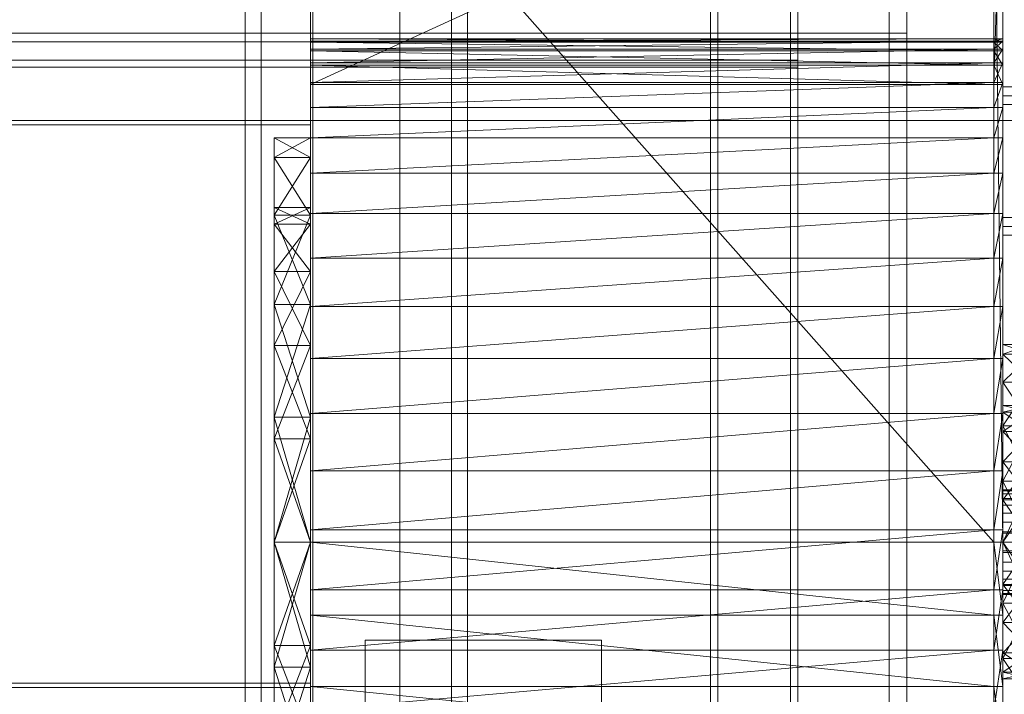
# Model space of a CAD drawing. Header units: millimetres. Extents: x -1970 to 61924, y -58230 to 6847.
# Tile 232 of 256: x 1590 to 2267, y -34995 to -34531. Entities that reach past the tile are written whole.
import ezdxf

# ---------------------------------------------------------------- set-up
doc = ezdxf.new("R2010")
doc.units = ezdxf.units.MM
for name, color, linetype, lineweight in [('COTAS_P', 1, 'Continuous', 0), ('frontal_C04', 7, 'Continuous', 0), ('frontal_secador', 7, 'Continuous', 0), ('frontal_tolva', 7, 'Continuous', 0)]:
    doc.layers.add(name, color=color, linetype=linetype, lineweight=lineweight)
doc.dimstyles.new('R19_100', dxfattribs={"dimtxt": 250, "dimasz": 150, "dimexe": 150, "dimexo": 80, "dimgap": 100, "dimtad": 1, "dimtih": 1, "dimtoh": 1, "dimdsep": 46, "dimcen": 0.09, "dimadec": 0, "dimazin": 0, "dimtfac": 1, "dimtdec": 4, "dimtofl": 0, "dimtmove": 0, "dimatfit": 3, "dimfxl": 1, "dimtolj": 1, "dimtzin": 0, "dimarcsym": 0})

# ---------------------------------------------------------------- blocks, each defined once
blk = doc.blocks.new('DIM_R26_43')
at = {"layer": 'COTAS_P'}
for p, q in [((-1750, -34600), (-1600, -34555)), ((2600, -34600), (2450, -34555)), ((-1750, -35500), (-1750, -34600)), ((-1750, -34600), (2600, -34600)), ((-1750, -34600), (-1600, -34645)), ((2600, -34600), (2450, -34645)), ((2600, -35500), (2600, -34600))]:
    blk.add_line(p, q, dxfattribs=at)
blk.add_text('4350 P', height=250, dxfattribs=at).set_placement((425, -34500))

msp = doc.modelspace()

# ---------------------------------------------------------------- linework, layer by layer
at = {"layer": 'frontal_C04'}
for p, q in [((1827.5, -34957.5), (1990, -34957.5)), ((1827.5, -35012.5), (1827.5, -34957.5)), ((1990, -34957.5), (1990, -35012.5))]:
    msp.add_line(p, q, dxfattribs=at)
at = {"layer": 'frontal_secador'}
for p, q in [((2065, -35980), (2065, -33443.5)), ((2070, -35980), (2070, -33443.5)), ((2120, -35980), (2120, -33443.5)), ((2125, -35980), (2125, -33443.5)), ((2200, -35865), (2200, -33925)), ((1790, -34575.203), (1790, -34360)), ((1790, -34890), (1790, -34360)), ((2260, -34890), (1790, -34360)), ((2260, -34360), (1790, -34575.203)), ((2260, -34360), (2260, -34575.203)), ((2260, -34360), (2260, -34890)), ((2266, -34890), (2260, -34360)), ((2266, -34360), (2260, -34575.203)), ((2266, -34360), (2266, -34575.203)), ((2266, -34360), (2266, -34890)), ((2188, -34540), (2188, -34505)), ((2200, -34540), (2200, -34505)), ((2125, -34558.5), (2125, -34508.5)), ((1400, -34540), (2200, -34540)), ((1790, -34543.834), (1790, -34552.209)), ((1790, -34546.122), (1790, -34543.834)), ((1790, -34550.982), (1790, -34543.834)), ((1790, -34543.834), (1790, -34545.438)), ((1790, -34543.834), (1790, -34575.203)), ((1790, -34573.861), (1790, -34543.834)), ((1790, -34543.834), (1790, -34890)), ((1790, -34663.997), (1790, -34543.834)), ((1790, -34543.834), (1790, -35081.561)), ((1790, -34964.32), (1790, -34543.834)), ((1790, -34543.834), (1790, -35313.212)), ((2260, -34546.122), (1790, -34543.834)), ((2260, -34543.834), (1790, -34543.834)), ((2260, -34543.834), (1790, -34545.438)), ((1790, -34545.438), (1790, -34550.982)), ((2260, -34545.438), (1790, -34545.438)), ((2260, -34545.438), (1790, -34550.982)), ((2188, -34540), (2200, -34540)), ((2188, -35140), (2188, -34540)), ((2200, -34546), (2200, -34540)), ((2200, -35140), (2200, -34540)), ((2260, -34552.209), (2260, -34543.834)), ((2260, -34543.834), (2260, -34546.122)), ((2260, -34543.834), (2260, -34550.982)), ((2260, -34545.438), (2260, -34543.834)), ((2260, -34575.203), (2260, -34543.834)), ((2260, -34543.834), (2260, -34573.861)), ((2260, -34890), (2260, -34543.834)), ((2260, -34543.834), (2260, -34663.997)), ((2260, -35081.561), (2260, -34543.834)), ((2260, -34543.834), (2260, -34964.32)), ((2260, -35313.212), (2260, -34543.834)), ((2266, -34546.122), (2260, -34543.834)), ((2266, -34543.834), (2260, -34543.834)), ((2266, -34543.834), (2260, -34545.438)), ((2260, -34550.982), (2260, -34545.438)), ((2266, -34545.438), (2260, -34545.438)), ((2266, -34545.438), (2260, -34550.982)), ((2266, -34552.209), (2266, -34543.834)), ((2266, -34543.834), (2266, -34546.122)), ((2266, -34543.834), (2266, -34550.982)), ((2266, -34545.438), (2266, -34543.834)), ((2266, -34575.203), (2266, -34543.834)), ((2266, -34543.834), (2266, -34573.861)), ((2266, -34890), (2266, -34543.834)), ((2266, -34543.834), (2266, -34663.997)), ((2266, -35081.561), (2266, -34543.834)), ((2266, -34543.834), (2266, -34964.32)), ((2266, -35313.212), (2266, -34543.834)), ((2266, -34550.982), (2266, -34545.438)), ((1400, -34546), (2200, -34546)), ((1790, -34552.209), (1790, -34546.122)), ((2260, -34552.209), (1790, -34546.122)), ((2260, -34546.122), (1790, -34546.122)), ((1790, -34573.861), (1790, -34550.982)), ((1790, -34550.982), (1790, -34560.471)), ((2260, -34550.982), (1790, -34550.982)), ((2260, -34550.982), (1790, -34560.471)), ((1790, -34552.209), (1790, -34575.203)), ((1790, -34561.96), (1790, -34552.209)), ((2260, -34561.96), (1790, -34552.209)), ((2260, -34552.209), (1790, -34552.209)), ((2200, -35134), (2200, -34546)), ((2260, -34546.122), (2260, -34552.209)), ((2266, -34552.209), (2260, -34546.122)), ((2266, -34546.122), (2260, -34546.122)), ((2260, -34550.982), (2260, -34573.861)), ((2260, -34560.471), (2260, -34550.982)), ((2266, -34550.982), (2260, -34550.982)), ((2266, -34550.982), (2260, -34560.471)), ((2260, -34575.203), (2260, -34552.209)), ((2260, -34552.209), (2260, -34561.96)), ((2266, -34561.96), (2260, -34552.209)), ((2266, -34552.209), (2260, -34552.209)), ((2266, -34546.122), (2266, -34552.209)), ((2266, -34550.982), (2266, -34573.861)), ((2266, -34560.471), (2266, -34550.982)), ((2266, -34575.203), (2266, -34552.209)), ((2266, -34552.209), (2266, -34561.96)), ((1325, -34558.5), (2125, -34558.5)), ((2125, -34563.5), (2125, -34558.5)), ((1325, -34563.5), (2125, -34563.5)), ((1790, -34560.471), (1790, -34573.861)), ((2260, -34560.471), (1790, -34560.471)), ((2260, -34560.471), (1790, -34573.861)), ((1790, -34575.203), (1790, -34561.96)), ((2260, -34575.203), (1790, -34561.96)), ((2260, -34561.96), (1790, -34561.96)), ((2260, -34573.861), (2260, -34560.471)), ((2266, -34560.471), (2260, -34560.471)), ((2266, -34560.471), (2260, -34573.861)), ((2260, -34561.96), (2260, -34575.203)), ((2266, -34575.203), (2260, -34561.96)), ((2266, -34561.96), (2260, -34561.96)), ((2266, -34573.861), (2266, -34560.471)), ((2266, -34561.96), (2266, -34575.203)), ((1790, -34611.949), (1790, -34573.861)), ((1790, -34573.861), (1790, -34591.065)), ((1790, -34663.997), (1790, -34573.861)), ((2260, -34573.861), (1790, -34573.861)), ((2260, -34573.861), (1790, -34591.065)), ((1790, -34575.203), (1790, -34890)), ((1790, -34575.203), (2260, -34575.203)), ((2260, -34573.861), (2260, -34611.949)), ((2260, -34591.065), (2260, -34573.861)), ((2260, -34573.861), (2260, -34663.997)), ((2266, -34573.861), (2260, -34573.861)), ((2266, -34573.861), (2260, -34591.065)), ((2260, -34890), (2260, -34575.203)), ((2260, -34575.203), (2266, -34575.203)), ((2266, -34573.861), (2266, -34611.949)), ((2266, -34591.065), (2266, -34573.861)), ((2266, -34573.861), (2266, -34663.997)), ((2266, -34890), (2266, -34575.203)), ((2266, -34583), (2266, -34576.938)), ((2276, -34576.938), (2266, -34576.938)), ((2266, -34583), (2266, -34589.062)), ((2266, -34583), (2276, -34583)), ((1790, -34591.065), (1790, -34611.949)), ((2260, -34591.065), (1790, -34591.065)), ((2260, -34591.065), (1790, -34611.949)), ((2260, -34611.949), (2260, -34591.065)), ((2266, -34591.065), (2260, -34591.065)), ((2266, -34591.065), (2260, -34611.949)), ((2276, -34589.062), (2266, -34589.062)), ((2266, -34611.949), (2266, -34591.065)), ((1400, -34600), (1790, -34600)), ((1400, -34603), (1790, -34603)), ((1790, -34603), (1790, -34600)), ((1790, -34987), (1790, -34603)), ((1765, -34625.606), (1765, -34612)), ((1790, -34625.606), (1765, -34612)), ((1790, -34612), (1765, -34612)), ((1790, -34612), (1765, -34625.606)), ((1790, -34663.997), (1790, -34611.949)), ((1790, -34611.949), (1790, -34636.334)), ((2260, -34611.949), (1790, -34611.949)), ((2260, -34611.949), (1790, -34636.334)), ((1790, -34625.606), (1790, -34612)), ((2260, -34611.949), (2260, -34663.997)), ((2260, -34636.334), (2260, -34611.949)), ((2266, -34611.949), (2260, -34611.949)), ((2266, -34611.949), (2260, -34636.334)), ((2266, -34611.949), (2266, -34663.997)), ((2266, -34636.334), (2266, -34611.949)), ((1765, -34625.606), (1765, -34726.596)), ((1765, -34665.093), (1765, -34625.606)), ((1765, -34754.809), (1765, -34625.606)), ((1765, -34703.926), (1765, -34625.606)), ((1765, -34671.257), (1765, -34625.606)), ((1765, -34660), (1765, -34625.606)), ((1790, -34665.093), (1765, -34625.606)), ((1790, -34625.606), (1765, -34625.606)), ((1790, -34625.606), (1765, -34665.093)), ((1790, -34726.596), (1790, -34625.606)), ((1790, -34625.606), (1790, -34665.093)), ((1790, -34625.606), (1790, -34754.809)), ((1790, -34625.606), (1790, -34703.926)), ((1790, -34625.606), (1790, -34671.257)), ((1790, -34625.606), (1790, -34660)), ((1790, -34636.334), (1790, -34663.997)), ((2260, -34636.334), (1790, -34636.334)), ((2260, -34636.334), (1790, -34663.997)), ((2260, -34663.997), (2260, -34636.334)), ((2266, -34636.334), (2260, -34636.334)), ((2266, -34636.334), (2260, -34663.997)), ((2266, -34663.997), (2266, -34636.334)), ((1765, -34671.257), (1765, -34660)), ((1790, -34671.257), (1765, -34660)), ((1790, -34660), (1765, -34660)), ((1790, -34660), (1765, -34671.257)), ((1790, -34660), (1790, -34671.257)), ((1765, -34726.596), (1765, -34665.093)), ((1790, -34726.596), (1765, -34665.093)), ((1790, -34665.093), (1765, -34665.093)), ((1790, -34665.093), (1765, -34726.596)), ((1790, -34728.067), (1790, -34663.997)), ((1790, -34663.997), (1790, -34694.676)), ((1790, -34801.597), (1790, -34663.997)), ((1790, -34964.32), (1790, -34663.997)), ((2260, -34663.997), (1790, -34663.997)), ((2260, -34663.997), (1790, -34694.676)), ((1790, -34665.093), (1790, -34726.596)), ((2260, -34663.997), (2260, -34728.067)), ((2260, -34694.676), (2260, -34663.997)), ((2260, -34663.997), (2260, -34801.597)), ((2260, -34663.997), (2260, -34964.32)), ((2266, -34663.997), (2260, -34663.997)), ((2266, -34663.997), (2260, -34694.676)), ((2266, -34663.997), (2266, -34728.067)), ((2266, -34694.676), (2266, -34663.997)), ((2266, -34663.997), (2266, -34801.597)), ((2266, -34663.997), (2266, -34964.32)), ((2266, -34672.918), (2266, -34666.856)), ((2276, -34666.856), (2266, -34666.856)), ((1765, -34703.926), (1765, -34671.257)), ((1765, -34671.257), (1765, -34726.596)), ((1790, -34703.926), (1765, -34671.257)), ((1790, -34671.257), (1765, -34671.257)), ((1790, -34671.257), (1765, -34703.926)), ((1790, -34671.257), (1790, -34703.926)), ((1790, -34726.596), (1790, -34671.257)), ((2266, -34672.918), (2266, -34678.98)), ((2266, -34672.918), (2276, -34672.918)), ((2276, -34678.98), (2266, -34678.98)), ((1790, -34694.676), (1790, -34728.067)), ((2260, -34694.676), (1790, -34694.676)), ((2260, -34694.676), (1790, -34728.067)), ((2260, -34728.067), (2260, -34694.676)), ((2266, -34694.676), (2260, -34694.676)), ((2266, -34694.676), (2260, -34728.067)), ((2266, -34728.067), (2266, -34694.676)), ((1765, -34754.809), (1765, -34703.926)), ((1765, -34703.926), (1765, -34726.596)), ((1790, -34754.809), (1765, -34703.926)), ((1790, -34703.926), (1765, -34703.926)), ((1790, -34703.926), (1765, -34754.809)), ((1790, -34703.926), (1790, -34754.809)), ((1790, -34726.596), (1790, -34703.926)), ((1765, -34726.596), (1765, -34890)), ((1765, -34804.093), (1765, -34726.596)), ((1765, -34754.809), (1765, -34726.596)), ((1790, -34804.093), (1765, -34726.596)), ((1790, -34726.596), (1765, -34726.596)), ((1790, -34726.596), (1765, -34804.093)), ((1790, -34890), (1790, -34726.596)), ((1790, -34726.596), (1790, -34804.093)), ((1790, -34726.596), (1790, -34754.809)), ((1790, -34801.597), (1790, -34728.067)), ((1790, -34728.067), (1790, -34763.832)), ((2260, -34728.067), (1790, -34728.067)), ((2260, -34728.067), (1790, -34763.832)), ((2260, -34728.067), (2260, -34801.597)), ((2260, -34763.832), (2260, -34728.067)), ((2266, -34728.067), (2260, -34728.067)), ((2266, -34728.067), (2260, -34763.832)), ((2266, -34728.067), (2266, -34801.597)), ((2266, -34763.832), (2266, -34728.067)), ((1765, -34754.809), (1765, -34890)), ((1765, -34818.926), (1765, -34754.809)), ((1790, -34818.926), (1765, -34754.809)), ((1790, -34754.809), (1765, -34754.809)), ((1790, -34754.809), (1765, -34818.926)), ((1790, -34890), (1790, -34754.809)), ((1790, -34754.809), (1790, -34818.926)), ((2266, -34760.656), (2266, -34754)), ((2286, -34760.656), (2266, -34754)), ((2286, -34754), (2266, -34754)), ((2286, -34754), (2266, -34760.656)), ((2266, -34760.656), (2266, -34810.061)), ((2266, -34779.974), (2266, -34760.656)), ((2266, -34890), (2266, -34760.656)), ((2266, -34813.952), (2266, -34760.656)), ((2266, -34800.601), (2266, -34760.656)), ((2266, -34796), (2266, -34760.656)), ((2286, -34779.974), (2266, -34760.656)), ((2286, -34760.656), (2266, -34760.656)), ((2286, -34760.656), (2266, -34779.974)), ((1790, -34763.832), (1790, -34801.597)), ((2260, -34763.832), (1790, -34763.832)), ((2260, -34763.832), (1790, -34801.597)), ((2260, -34801.597), (2260, -34763.832)), ((2266, -34763.832), (2260, -34763.832)), ((2266, -34763.832), (2260, -34801.597)), ((2266, -34801.597), (2266, -34763.832)), ((2266, -34810.061), (2266, -34779.974)), ((2286, -34810.061), (2266, -34779.974)), ((2286, -34779.974), (2266, -34779.974)), ((2286, -34779.974), (2266, -34810.061)), ((2266, -34800.601), (2266, -34796)), ((2266, -34796), (2266, -34810.061)), ((2286, -34800.601), (2266, -34796)), ((2286, -34796), (2266, -34796)), ((2286, -34796), (2266, -34800.601)), ((1790, -34881.506), (1790, -34801.597)), ((1790, -34801.597), (1790, -34840.964)), ((1790, -34964.32), (1790, -34801.597)), ((2260, -34801.597), (1790, -34801.597)), ((2260, -34801.597), (1790, -34840.964)), ((2260, -34801.597), (2260, -34881.506)), ((2260, -34840.964), (2260, -34801.597)), ((2260, -34801.597), (2260, -34964.32)), ((2266, -34801.597), (2260, -34801.597)), ((2266, -34801.597), (2260, -34840.964)), ((2266, -34813.952), (2266, -34800.601)), ((2266, -34800.601), (2266, -34810.061)), ((2286, -34813.952), (2266, -34800.601)), ((2286, -34800.601), (2266, -34800.601)), ((2286, -34800.601), (2266, -34813.952)), ((2266, -34801.597), (2266, -34881.506)), ((2266, -34840.964), (2266, -34801.597)), ((2266, -34801.597), (2266, -34964.32)), ((1765, -34890), (1765, -34804.093)), ((1790, -34890), (1765, -34804.093)), ((1790, -34804.093), (1765, -34804.093)), ((1790, -34804.093), (1765, -34890)), ((1790, -34804.093), (1790, -34890)), ((2266, -34810.061), (2266, -34890)), ((2266, -34847.974), (2266, -34810.061)), ((2266, -34810.061), (2266, -34969.939)), ((2266, -34813.952), (2266, -34810.061)), ((2266, -34834.748), (2266, -34810.061)), ((2266, -34860.952), (2266, -34810.061)), ((2286, -34847.974), (2266, -34810.061)), ((2286, -34810.061), (2266, -34810.061)), ((2286, -34810.061), (2266, -34847.974)), ((2266, -34813.952), (2266, -34890)), ((2266, -34834.748), (2266, -34813.952)), ((2286, -34834.748), (2266, -34813.952)), ((2286, -34813.952), (2266, -34813.952)), ((2286, -34813.952), (2266, -34834.748)), ((1765, -34818.926), (1765, -34890)), ((1790, -34890), (1765, -34818.926)), ((1790, -34818.926), (1765, -34818.926)), ((1790, -34818.926), (1765, -34890)), ((1790, -34890), (1790, -34818.926)), ((2266, -34834.748), (2266, -34890)), ((2266, -34860.952), (2266, -34834.748)), ((2286, -34860.952), (2266, -34834.748)), ((2286, -34834.748), (2266, -34834.748)), ((2286, -34834.748), (2266, -34860.952)), ((1790, -34840.964), (1790, -34881.506)), ((2260, -34840.964), (1790, -34840.964)), ((2260, -34840.964), (1790, -34881.506)), ((2260, -34881.506), (2260, -34840.964)), ((2266, -34840.964), (2260, -34840.964)), ((2266, -34840.964), (2260, -34881.506)), ((2266, -34881.506), (2266, -34840.964)), ((2266, -34890), (2266, -34847.974)), ((2286, -34890), (2266, -34847.974)), ((2286, -34847.974), (2266, -34847.974)), ((2286, -34847.974), (2266, -34890)), ((2266, -34854.692), (2266, -34854)), ((2441, -34854), (2266, -34854)), ((2266, -34856.74), (2266, -34854.692)), ((2441, -34854.692), (2266, -34854.692)), ((2266, -34860.067), (2266, -34856.74)), ((2441, -34856.74), (2266, -34856.74)), ((2266, -34864.544), (2266, -34860.067)), ((2441, -34860.067), (2266, -34860.067)), ((2266, -34860.952), (2266, -34890)), ((2266, -34860.952), (2266, -34969.939)), ((2286, -34890), (2266, -34860.952)), ((2286, -34860.952), (2266, -34860.952)), ((2286, -34860.952), (2266, -34890)), ((2266, -34869.999), (2266, -34864.544)), ((2441, -34864.544), (2266, -34864.544)), ((2266, -34876.223), (2266, -34869.999)), ((2441, -34869.999), (2266, -34869.999)), ((2266, -34882.977), (2266, -34876.223)), ((2441, -34876.223), (2266, -34876.223)), ((1790, -34964.32), (1790, -34881.506)), ((1790, -34881.506), (1790, -34922.778)), ((2260, -34881.506), (1790, -34881.506)), ((2260, -34881.506), (1790, -34922.778)), ((2260, -34881.506), (2260, -34964.32)), ((2260, -34922.778), (2260, -34881.506)), ((2266, -34881.506), (2260, -34881.506)), ((2266, -34881.506), (2260, -34922.778)), ((2266, -34881.506), (2266, -34964.32)), ((2266, -34922.778), (2266, -34881.506)), ((2266, -34890), (2266, -34882.977)), ((2441, -34882.977), (2266, -34882.977)), ((2266, -34890), (2266, -34883.938)), ((2276, -34883.938), (2266, -34883.938)), ((1765, -34890), (1765, -34961.074)), ((1765, -35053.404), (1765, -34890)), ((1765, -34890), (1765, -34975.907)), ((1765, -34890), (1765, -35025.191)), ((1765, -34890), (1790, -34890)), ((1790, -34890), (1765, -34975.907)), ((1790, -34975.907), (1765, -34890)), ((1790, -34890), (1765, -34961.074)), ((1790, -34961.074), (1765, -34890)), ((1790, -34890), (1790, -34989.216)), ((1790, -34940.203), (1790, -34890)), ((1790, -34890), (1790, -35081.561)), ((2260, -34940.203), (1790, -34890)), ((2260, -34890), (1790, -34890)), ((1790, -34961.074), (1790, -34890)), ((1790, -34890), (1790, -35053.404)), ((1790, -34975.907), (1790, -34890)), ((1790, -35025.191), (1790, -34890)), ((2260, -34989.216), (2260, -34890)), ((2260, -34890), (2260, -34940.203)), ((2260, -35081.561), (2260, -34890)), ((2266, -34940.203), (2260, -34890)), ((2266, -34890), (2260, -34890)), ((2266, -34989.216), (2266, -34890)), ((2266, -34890), (2266, -34940.203)), ((2266, -35081.561), (2266, -34890)), ((2266, -34890), (2266, -34919.048)), ((2266, -34969.939), (2266, -34890)), ((2266, -34890), (2266, -34932.026)), ((2266, -34890), (2266, -34945.252)), ((2266, -35019.344), (2266, -34890)), ((2266, -34890), (2266, -34966.048)), ((2266, -34890), (2286, -34890)), ((2286, -34890), (2266, -34932.026)), ((2286, -34932.026), (2266, -34890)), ((2286, -34890), (2266, -34919.048)), ((2286, -34919.048), (2266, -34890)), ((2266, -34890), (2266, -34897.023)), ((2266, -34890), (2441, -34890)), ((2266, -34890), (2266, -34896.062)), ((2266, -34890), (2276, -34890)), ((2276, -34896.062), (2266, -34896.062)), ((2266, -34897.023), (2266, -34903.777)), ((2441, -34897.023), (2266, -34897.023)), ((2266, -34903.777), (2266, -34910.001)), ((2441, -34903.777), (2266, -34903.777)), ((2266, -34910.001), (2266, -34915.456)), ((2441, -34910.001), (2266, -34910.001)), ((2266, -34915.456), (2266, -34919.933)), ((2441, -34915.456), (2266, -34915.456)), ((1790, -34922.778), (1790, -34964.32)), ((2260, -34922.778), (1790, -34922.778)), ((2260, -34922.778), (1790, -34964.32)), ((2260, -34964.32), (2260, -34922.778)), ((2266, -34922.778), (2260, -34922.778)), ((2266, -34922.778), (2260, -34964.32)), ((2266, -34945.252), (2266, -34919.048)), ((2266, -34969.939), (2266, -34919.048)), ((2286, -34919.048), (2266, -34919.048)), ((2286, -34919.048), (2266, -34945.252)), ((2286, -34945.252), (2266, -34919.048)), ((2266, -34919.933), (2266, -34923.26)), ((2441, -34919.933), (2266, -34919.933)), ((2266, -34964.32), (2266, -34922.778)), ((2266, -34923.26), (2266, -34925.308)), ((2441, -34923.26), (2266, -34923.26)), ((2266, -34925.308), (2266, -34926)), ((2441, -34925.308), (2266, -34925.308)), ((2441, -34926), (2266, -34926)), ((2266, -34932.026), (2266, -34969.939)), ((2286, -34932.026), (2266, -34932.026)), ((2286, -34932.026), (2266, -34969.939)), ((2286, -34969.939), (2266, -34932.026)), ((1790, -34989.216), (1790, -34940.203)), ((2260, -34989.216), (1790, -34940.203)), ((2260, -34940.203), (1790, -34940.203)), ((2260, -34940.203), (2260, -34989.216)), ((2266, -34989.216), (2260, -34940.203)), ((2266, -34940.203), (2260, -34940.203)), ((2266, -34940.203), (2266, -34989.216)), ((2266, -34966.048), (2266, -34945.252)), ((2266, -34969.939), (2266, -34945.252)), ((2286, -34945.252), (2266, -34945.252)), ((2286, -34945.252), (2266, -34966.048)), ((2286, -34966.048), (2266, -34945.252)), ((1765, -35025.191), (1765, -34961.074)), ((1765, -35053.404), (1765, -34961.074)), ((1790, -34961.074), (1765, -34961.074)), ((1790, -34961.074), (1765, -35025.191)), ((1790, -35025.191), (1765, -34961.074)), ((1790, -34961.074), (1790, -35025.191)), ((1790, -34961.074), (1790, -35053.404)), ((1790, -35046.325), (1790, -34964.32)), ((1790, -34964.32), (1790, -35005.66)), ((1790, -35123.732), (1790, -34964.32)), ((1790, -35250.28), (1790, -34964.32)), ((1790, -35313.212), (1790, -34964.32)), ((2260, -34964.32), (1790, -34964.32)), ((2260, -34964.32), (1790, -35005.66)), ((2260, -34964.32), (2260, -35046.325)), ((2260, -35005.66), (2260, -34964.32)), ((2260, -34964.32), (2260, -35123.732)), ((2260, -34964.32), (2260, -35250.28)), ((2260, -34964.32), (2260, -35313.212)), ((2266, -34964.32), (2260, -34964.32)), ((2266, -34964.32), (2260, -35005.66)), ((2266, -34964.32), (2266, -35046.325)), ((2266, -35005.66), (2266, -34964.32)), ((2266, -34964.32), (2266, -35123.732)), ((2266, -34964.32), (2266, -35250.28)), ((2266, -34964.32), (2266, -35313.212)), ((2266, -35019.344), (2266, -34966.048)), ((2266, -34979.399), (2266, -34966.048)), ((2266, -34969.939), (2266, -34966.048)), ((2286, -34966.048), (2266, -34966.048)), ((2286, -34966.048), (2266, -34979.399)), ((2286, -34979.399), (2266, -34966.048)), ((2266, -35019.344), (2266, -34969.939)), ((2266, -34969.939), (2266, -35000.026)), ((2286, -34969.939), (2266, -34969.939)), ((2286, -35000.026), (2266, -34969.939)), ((1765, -34975.907), (1765, -35053.404)), ((1790, -34975.907), (1765, -34975.907)), ((1790, -34975.907), (1765, -35053.404)), ((1790, -35053.404), (1765, -34975.907)), ((1790, -35053.404), (1790, -34975.907)), ((2266, -35019.344), (2266, -34979.399)), ((2266, -34984), (2266, -34979.399)), ((2286, -34979.399), (2266, -34979.399)), ((2286, -34979.399), (2266, -34984)), ((2286, -34984), (2266, -34979.399)), ((2266, -35019.344), (2266, -34984)), ((2286, -34984), (2266, -34984)), ((1400, -34987), (1790, -34987)), ((1400, -34990), (1790, -34990)), ((1790, -34990), (1790, -34987)), ((1790, -34989.216), (1790, -35081.561)), ((1790, -35036.504), (1790, -34989.216)), ((2260, -35036.504), (1790, -34989.216)), ((2260, -34989.216), (1790, -34989.216)), ((2260, -35081.561), (2260, -34989.216)), ((2260, -34989.216), (2260, -35036.504)), ((2266, -35036.504), (2260, -34989.216)), ((2266, -34989.216), (2260, -34989.216)), ((2266, -35081.561), (2266, -34989.216)), ((2266, -34989.216), (2266, -35036.504))]:
    msp.add_line(p, q, dxfattribs=at)
at = {"layer": 'frontal_tolva'}
for p, q in [((1745, -35980), (1745, -32700)), ((1756, -35980), (1756, -32700)), ((1887, -35980), (1887, -32700)), ((1898, -35980), (1898, -32700)), ((1791.5, -35316.567), (1791.5, -34479.567)), ((1851.5, -34479.567), (1851.5, -35316.567)), ((1791.5, -34526.433), (1791.5, -35363.433)), ((1851.5, -35363.433), (1851.5, -34526.433))]:
    msp.add_line(p, q, dxfattribs=at)

# ---------------------------------------------------------------- dimensions: what is measured, and where the dimension line sits
at = {"layer": 'COTAS_P'}
dim = msp.add_aligned_dim(p1=(-1750, -35500), p2=(2600, -35500), distance=900, text='<> P', dimstyle='R19_100', dxfattribs=at)
dim.commit()
dim.dimension.update_dxf_attribs({"geometry": 'DIM_R26_43', "text_midpoint": (425, -34600)})

doc.saveas('drawing.dxf')
